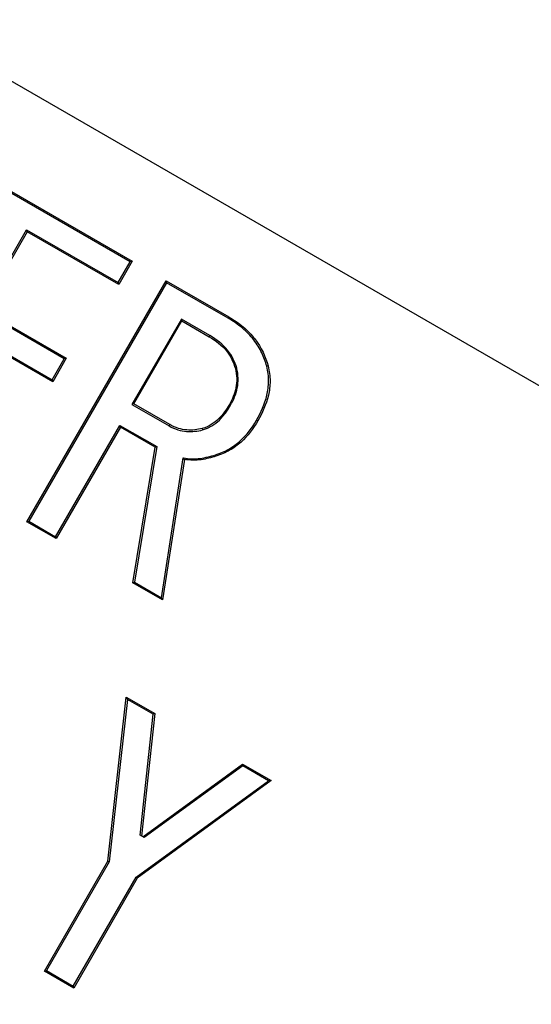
# Model space of a CAD drawing. Header units: millimetres. Extents: x 19 to 819, y 19 to 629.
# Tile 8 of 17: x 179.48 to 183.12, y 201.23 to 208.24. Entities that reach past the tile are written whole.
import ezdxf

# ---------------------------------------------------------------- set-up
doc = ezdxf.new("R2010")
doc.units = ezdxf.units.MM
doc.header["$LTSCALE"] = 3
doc.linetypes.add('SLD-Center', pattern=[19.05, 15.24, -1.27, 1.27, -1.27])
doc.linetypes.add('SLD-Solid', pattern=[0])
doc.layers.add('CENTER', color=40, linetype='SLD-Center')
doc.layers.add('DIMENSIONS', color=140, linetype='SLD-Solid', lineweight=25)
doc.styles.add('SLDTEXTSTYLE0', font='TXT', dxfattribs={"width": 0.7})
doc.dimstyles.new('SLDDIMSTYLE3', dxfattribs={"dimtxt": 6.474023, "dimasz": 9.906, "dimexe": 0, "dimexo": 0.0625, "dimgap": 1.618506, "dimtad": 0, "dimtih": 1, "dimtoh": 1, "dimrnd": 1e-09, "dimzin": 4, "dimdsep": 46, "dimtxsty": 'SLDTEXTSTYLE0', "dimsah": 1, "dimcen": 0, "dimadec": 0, "dimazin": 1, "dimtfac": 1, "dimtofl": 0, "dimtmove": 0, "dimatfit": 3, "dimfxl": 0, "dimfrac": 2, "dimtolj": 1, "dimtzin": 12, "dimarcsym": 0})

# ---------------------------------------------------------------- blocks, each defined once
blk = doc.blocks.new('_D_6')
at = {"layer": 'DIMENSIONS'}
for p, q in [((160.0161, 192.1623), (133.1871, 162.2732)), ((87.6302, 171.6747), (85.4563, 171.6747)), ((85.4563, 171.6747), (85.4563, 161.3854)), ((106.8684, 171.6747), (109.0424, 171.6747)), ((109.0424, 171.6747), (109.0424, 161.3854)), ((133.1871, 162.2732), (116.5183, 162.2732)), ((85.4563, 161.3854), (87.6302, 161.3854)), ((109.0424, 161.3854), (106.8684, 161.3854))]:
    blk.add_line(p, q, dxfattribs=at)
blk.add_solid([(160.0161, 192.1623), (152.2649, 185.8085), (154.5331, 183.7725)], dxfattribs=at)
at = {"layer": 'DIMENSIONS', "char_height": 6.35, "attachment_point": 1, "style": 'SLDTEXTSTYLE0'}
for s, insert in [('%%c', (82.7428, 181.3097)), ('70.0', (92.5177, 181.3097)), ('2.76', (87.6302, 169.571)), ('B.C.', (88.3064, 157.8323))]:
    blk.add_mtext(s, dxfattribs=dict(at, insert=insert))

msp = doc.modelspace()

# ---------------------------------------------------------------- linework, layer by layer
for p, q in [((196.988091, 197.659061), (172.226384, 211.955239)), ((179.420437, 207.018263), (180.280591, 206.521653)), ((180.266324, 206.517539), (179.424008, 207.003851)), ((179.197654, 206.171634), (179.528676, 206.74498)), ((179.528676, 206.74498), (180.180397, 206.368709)), ((179.532636, 206.731243), (179.528676, 206.74498)), ((179.532636, 206.731243), (179.211921, 206.175747)), ((180.184357, 206.354971), (179.532636, 206.731243)), ((180.180397, 206.368709), (180.266324, 206.517539)), ((180.280591, 206.521653), (180.184357, 206.354971)), ((180.280591, 206.521653), (180.266324, 206.517539)), ((179.530168, 204.66595), (180.521316, 206.38267)), ((180.524888, 206.368258), (179.544045, 204.669388)), ((180.184357, 206.354971), (180.180397, 206.368709)), ((180.521316, 206.38267), (180.96754, 206.125043)), ((180.521316, 206.38267), (180.524888, 206.368258)), ((180.96208, 206.115844), (180.524888, 206.368258)), ((179.796533, 205.825871), (179.197654, 206.171634)), ((179.211921, 206.175747), (179.810799, 205.829984)), ((180.629555, 206.109387), (180.278195, 205.500812)), ((180.832304, 205.99233), (180.629555, 206.109387)), ((180.633516, 206.095649), (180.629555, 206.109387)), ((180.292461, 205.504925), (180.633516, 206.095649)), ((180.633516, 206.095649), (180.827271, 205.983785)), ((179.111727, 206.022803), (179.710605, 205.67704)), ((179.714566, 205.663303), (179.115687, 206.009065)), ((180.827271, 205.983785), (180.832304, 205.99233)), ((179.810799, 205.829984), (179.714566, 205.663303)), ((179.810799, 205.829984), (179.796533, 205.825871)), ((179.710605, 205.67704), (179.796533, 205.825871)), ((181.013837, 205.757774), (181.023601, 205.760083)), ((179.714566, 205.663303), (179.710605, 205.67704)), ((180.292461, 205.504925), (180.278195, 205.500812)), ((180.278195, 205.500812), (180.542656, 205.348126)), ((180.547866, 205.357468), (180.292461, 205.504925)), ((180.971066, 205.500642), (180.979834, 205.495229)), ((179.73464, 204.559348), (180.192267, 205.351981)), ((180.196228, 205.338244), (179.738601, 204.545611)), ((180.192267, 205.351981), (180.453946, 205.200901)), ((180.196228, 205.338244), (180.192267, 205.351981)), ((180.442825, 205.195871), (180.196228, 205.338244)), ((180.547866, 205.357468), (180.542656, 205.348126)), ((180.778576, 205.329951), (180.781045, 205.31966)), ((180.453946, 205.200901), (180.295759, 204.235386)), ((180.442825, 205.195871), (180.453946, 205.200901)), ((180.284637, 204.230356), (180.442825, 205.195871)), ((180.487941, 204.12443), (180.642658, 205.121153)), ((180.651457, 205.109776), (180.496006, 204.108323)), ((180.651457, 205.109776), (180.642658, 205.121153)), ((179.530168, 204.66595), (179.544045, 204.669388)), ((179.738601, 204.545611), (179.530168, 204.66595)), ((179.544045, 204.669388), (179.73464, 204.559348)), ((179.738601, 204.545611), (179.73464, 204.559348)), ((180.284637, 204.230356), (180.295759, 204.235386)), ((180.496006, 204.108323), (180.284637, 204.230356)), ((180.295759, 204.235386), (180.487941, 204.12443)), ((180.496006, 204.108323), (180.487941, 204.12443)), ((180.10701, 202.248121), (180.237934, 203.41726)), ((180.246222, 203.400124), (180.116812, 202.244501)), ((180.237934, 203.41726), (180.440495, 203.300311)), ((180.237934, 203.41726), (180.246222, 203.400124)), ((180.429346, 203.294398), (180.246222, 203.400124)), ((180.337141, 202.432308), (180.429346, 203.294398)), ((180.440495, 203.300311), (180.347047, 202.426589)), ((180.440495, 203.300311), (180.429346, 203.294398)), ((180.355854, 202.421504), (181.065795, 202.939294)), ((181.066249, 202.926681), (180.365759, 202.415785)), ((181.065795, 202.939294), (181.268357, 202.822345)), ((181.065795, 202.939294), (181.066249, 202.926681)), ((181.249294, 202.821), (181.066249, 202.926681)), ((180.307421, 202.134485), (181.249294, 202.821)), ((181.268357, 202.822345), (180.315443, 202.127782)), ((181.268357, 202.822345), (181.249294, 202.821)), ((180.365759, 202.415785), (180.337141, 202.432308)), ((179.654844, 201.464947), (180.10701, 202.248121)), ((180.116812, 202.244501), (179.668721, 201.468385)), ((180.10701, 202.248121), (180.116812, 202.244501)), ((179.859317, 201.358345), (180.307421, 202.134485)), ((180.315443, 202.127782), (179.863277, 201.344608)), ((180.315443, 202.127782), (180.307421, 202.134485)), ((179.654844, 201.464947), (179.668721, 201.468385)), ((179.863277, 201.344608), (179.654844, 201.464947)), ((179.668721, 201.468385), (179.859317, 201.358345)), ((179.863277, 201.344608), (179.859317, 201.358345))]:
    msp.add_line(p, q)
at = {"flags": 128}
for points in [[(180.96754, 206.125043), (180.964483, 206.119892), (180.96208, 206.115844)], [(181.247272, 205.775655), (181.241587, 205.773975), (181.23712, 205.772655)], [(181.173628, 205.383693), (181.168526, 205.386391), (181.164517, 205.388511)], [(180.876086, 205.132742), (180.874958, 205.135966), (180.874228, 205.138052), (180.873499, 205.140138), (180.872769, 205.142224)]]:
    msp.add_lwpolyline(points, dxfattribs=at)
msp.add_circle((183.395541, 218.20843), 50)
for points, knots in [([(181.23712, 205.772655), (181.227507, 205.804439), (181.217055, 205.836237), (181.186723, 205.899997), (181.167611, 205.930967), (181.121078, 205.990909), (181.093224, 206.01979), (181.032131, 206.071547), (180.997391, 206.094262), (180.96208, 206.115844)], [0, 0, 0, 0, 0.25, 0.25, 0.5, 0.5, 0.75, 0.75, 1, 1, 1, 1]), ([(180.96754, 206.125043), (181.003285, 206.103197), (181.038248, 206.08041), (181.101307, 206.026916), (181.129008, 205.998127), (181.200658, 205.905708), (181.227728, 205.840322), (181.247272, 205.775655)], [0, 0, 0, 0, 0.25, 0.25, 0.5, 0.5, 1, 1, 1, 1]), ([(180.827271, 205.983785), (180.874384, 205.955524), (180.918572, 205.92138), (180.982019, 205.843087), (181.001737, 205.799905), (181.013837, 205.757774)], [0, 0, 0, 0, 0.5, 0.5, 1, 1, 1, 1]), ([(181.023601, 205.760083), (181.0112, 205.803261), (180.99173, 205.846639), (180.925906, 205.92837), (180.880819, 205.963228), (180.832304, 205.99233)], [0, 0, 0, 0, 0.5, 0.5, 1, 1, 1, 1]), ([(180.979834, 205.495229), (181.000869, 205.533804), (181.019094, 205.574179), (181.036755, 205.662686), (181.035661, 205.710448), (181.023601, 205.760083)], [0, 0, 0, 0, 0.5, 0.5, 1, 1, 1, 1]), ([(181.164517, 205.388511), (181.195906, 205.444611), (181.223353, 205.50326), (181.245563, 205.599133), (181.250233, 205.632465), (181.251011, 205.700916), (181.245493, 205.736465), (181.23712, 205.772655)], [0, 0, 0, 0, 0.5, 0.5, 0.75, 0.75, 1, 1, 1, 1]), ([(181.247272, 205.775655), (181.255845, 205.738672), (181.261459, 205.702416), (181.260789, 205.632826), (181.256126, 205.598911), (181.233613, 205.500792), (181.205676, 205.440955), (181.173628, 205.383693)], [0, 0, 0, 0, 0.25, 0.25, 0.5, 0.5, 1, 1, 1, 1]), ([(181.013837, 205.757774), (181.025571, 205.709481), (181.026613, 205.663644), (181.009316, 205.577385), (180.991538, 205.538184), (180.971066, 205.500642)], [0, 0, 0, 0, 0.5, 0.5, 1, 1, 1, 1]), ([(180.971066, 205.500642), (180.9496, 205.464122), (180.92561, 205.428889), (180.863573, 205.368906), (180.825949, 205.343718), (180.778576, 205.329951)], [0, 0, 0, 0, 0.5, 0.5, 1, 1, 1, 1]), ([(180.542656, 205.348126), (180.562706, 205.337362), (180.583123, 205.327443), (180.625572, 205.31404), (180.646608, 205.310185), (180.708406, 205.305307), (180.745717, 205.310953), (180.781045, 205.31966)], [0, 0, 0, 0, 0.25, 0.25, 0.5, 0.5, 1, 1, 1, 1]), ([(180.778576, 205.329951), (180.744447, 205.32154), (180.708819, 205.316046), (180.648774, 205.320663), (180.628517, 205.324354), (180.587636, 205.337187), (180.567426, 205.346967), (180.547866, 205.357468)], [0, 0, 0, 0, 0.5, 0.5, 0.75, 0.75, 1, 1, 1, 1]), ([(180.872769, 205.142224), (180.906542, 205.153829), (180.939114, 205.166803), (180.997479, 205.200483), (181.023684, 205.220009), (181.095738, 205.284261), (181.132477, 205.334863), (181.164517, 205.388511)], [0, 0, 0, 0, 0.25, 0.25, 0.5, 0.5, 1, 1, 1, 1]), ([(181.173628, 205.383693), (181.140934, 205.328931), (181.103011, 205.276962), (181.029719, 205.211831), (181.002822, 205.191856), (180.943599, 205.157767), (180.910484, 205.144553), (180.876086, 205.132742)], [0, 0, 0, 0, 0.5, 0.5, 0.75, 0.75, 1, 1, 1, 1]), ([(180.642658, 205.121153), (180.663781, 205.117977), (180.684968, 205.114613), (180.725637, 205.112852), (180.745155, 205.1144), (180.802572, 205.122032), (180.837854, 205.13195), (180.872769, 205.142224)], [0, 0, 0, 0, 0.25, 0.25, 0.5, 0.5, 1, 1, 1, 1]), ([(180.876086, 205.132742), (180.842156, 205.122755), (180.807536, 205.112983), (180.751984, 205.105072), (180.733035, 205.10337), (180.693396, 205.103743), (180.672311, 205.10664), (180.651457, 205.109776)], [0, 0, 0, 0, 0.000135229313, 0.000135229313, 0.00020284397, 0.00020284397, 0.000270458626, 0.000270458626, 0.000270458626, 0.000270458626])]:
    msp.add_open_spline(points, degree=3, knots=knots)
msp.add_open_spline([(180.781045, 205.31966), (180.878823, 205.348074), (180.935557, 205.419899), (180.979834, 205.495229)], degree=3)
at = {"layer": 'CENTER', "linetype": 'SLD-Center'}
msp.add_circle((183.395541, 218.20843), 35, dxfattribs=at)

# ---------------------------------------------------------------- dimensions: what is measured, and where the dimension line sits
at = {"layer": 'DIMENSIONS'}
dim = msp.add_diameter_dim_2p(p1=(206.775009, 244.254552), p2=(160.016073, 192.162307), text='<>\\PB.C.', dimstyle='SLDDIMSTYLE3', dxfattribs=at)
dim.commit()
dim.dimension.update_dxf_attribs({"geometry": '_D_6', "text_midpoint": (97.249319, 165.618725), "dimtype": 163})

doc.saveas('drawing.dxf')
